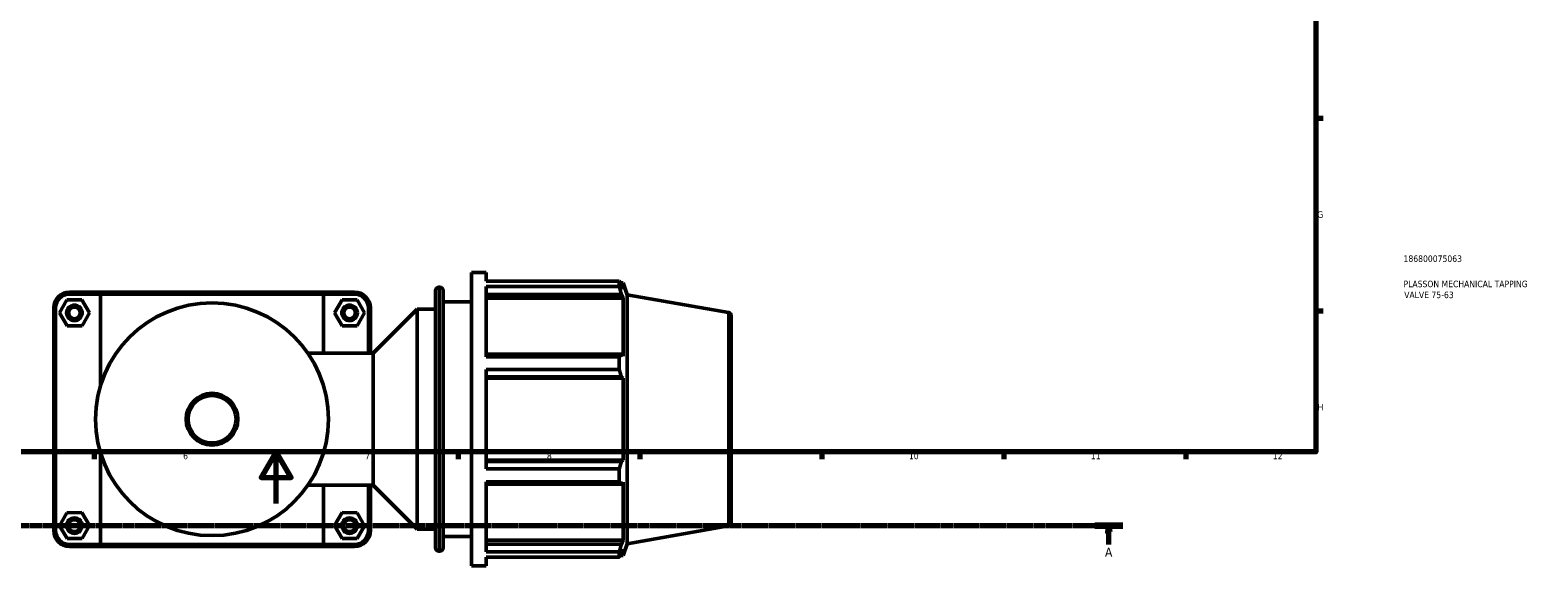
# Model space of a CAD drawing. Header units: millimetres. Extents: x 0 to 1053, y -24 to 1487.
# Tile 3 of 8: x 326 to 907, y -24 to 182. Entities that reach past the tile are written whole.
import ezdxf

# ---------------------------------------------------------------- set-up
doc = ezdxf.new("R2010")
doc.units = ezdxf.units.MM
doc.linetypes.add('CHAIN', pattern=[0.7087, 0.4724, -0.0591, 0.1181, -0.0591])
for name, color, linetype, lineweight in [('Border (ISO)', 7, 'Continuous', 70), ('Section Line (ISO)', 7, 'CHAIN', 70), ('Title (ISO)', 7, 'Continuous', 50), ('Visible (ISO)', 7, 'Continuous', 50), ('Visible Narrow (ISO)', 7, 'Continuous', 35)]:
    doc.layers.add(name, color=color, linetype=linetype, lineweight=lineweight)
doc.styles.add('Label Text (ISO)', font='tahoma.ttf')
doc.styles.add('Note Text (ISO)', font='tahoma.ttf')

# ---------------------------------------------------------------- blocks, each defined once
blk = doc.blocks.new('Borders Default Border')
at = {"layer": 'Border (ISO)'}
for p, q in [((821, 148.5), (823.9, 148.5)), ((821, 74.25), (823.9, 74.25)), ((350.42, 20), (350.42, 17.1)), ((490.58, 20), (490.58, 17.1)), ((560.67, 20), (560.67, 17.1)), ((630.75, 20), (630.75, 17.1)), ((700.83, 20), (700.83, 17.1)), ((770.92, 20), (770.92, 17.1))]:
    blk.add_line(p, q, dxfattribs=at)
at = {"layer": 'Border (ISO)', "flags": 128}
for points in [[(20, 20), (20, 574), (821, 574), (821, 20), (20, 20)], [(420.5, 0), (420.5, 20), (414.73, 10), (426.27, 10), (420.5, 20)]]:
    blk.add_lwpolyline(points, dxfattribs=at)
at = {"layer": 'Border (ISO)', "color": 232, "true_color": 0xca0064, "char_height": 2.5, "attachment_point": 7, "style": 'Note Text (ISO)'}
for s, insert in [('G', (821.61, 110.08)), ('H', (821.74, 35.88)), ('6', (384.66, 17.05)), ('7', (454.77, 17.1)), ('8', (524.81, 17.04)), ('9', (594.88, 17.05)), ('10', (664.29, 17.05)), ('11', (734.37, 17.1)), ('12', (804.46, 17.1))]:
    blk.add_mtext(s, dxfattribs=dict(at, insert=insert))
blk = doc.blocks.new('Title Blocks ISO')
at = {"layer": 'Title (ISO)', "color": 232, "true_color": 0xca0064, "style": 'Note Text (ISO)'}
for tag, p in [('PART_NUMBER_001', (33.84, 73.13)), ('DESCRIPTION_001', (33.84, 63.4)), ('DESCRIPTION_002', (34.09, 59.18))]:
    blk.add_attdef(tag, p, '', height=2.5, dxfattribs=at)
blk = doc.blocks.new('2dTransSection0')
at = {"layer": 'Section Line (ISO)', "linetype": 'CHAIN'}
blk.add_line((63.31, -8.46), (746.71, -8.46), dxfattribs=at)
at = {"layer": 'Section Line (ISO)', "linetype": 'Continuous', "lineweight": 140}
blk.add_line((735.91, -8.46), (746.71, -8.46), dxfattribs=at)
at = {"layer": 'Section Line (ISO)', "linetype": 'Continuous'}
for p, q in [((741.31, -8.46), (740.81, -10.96)), ((740.81, -10.96), (741.81, -10.96)), ((741.31, -10.96), (741.31, -8.46)), ((741.81, -10.96), (741.31, -8.46)), ((741.31, -15.82), (741.31, -10.96))]:
    blk.add_line(p, q, dxfattribs=at)
at = {"layer": 'Section Line (ISO)', "linetype": 'Continuous', "flags": 128}
blk.add_lwpolyline([(741.81, -10.96), (741.31, -8.46), (740.81, -10.96), (741.81, -10.96)], dxfattribs=at)
at = {"layer": 'Section Line (ISO)'}
blk.add_solid([(741.81, -10.96), (741.31, -8.46), (740.81, -10.96), (741.81, -10.96)], dxfattribs=at)
at = {"layer": 'Section Line (ISO)', "insert": (739.82, -20.46), "char_height": 3.5, "attachment_point": 7, "style": 'Label Text (ISO)'}
blk.add_mtext('A', dxfattribs=at)

msp = doc.modelspace()

# ---------------------------------------------------------------- linework, layer by layer
at = {"layer": 'Visible (ISO)'}
for p, q in [((495.781, -23.99), (495.781, 89.01)), ((495.781, 89.01), (501.431, 89.01)), ((501.431, 85.673), (501.431, 89.01)), ((353.313, 81.51), (340.881, 81.51)), ((353.313, 81.51), (438.249, 81.51)), ((450.681, 81.51), (438.249, 81.51)), ((481.924, -17.08), (481.924, 82.1)), ((483.184, 83.36), (483.521, 83.36)), ((484.781, 82.1), (484.781, -17.08)), ((501.431, 85.673), (552.689, 85.673)), ((501.431, 56.574), (501.431, 83.63)), ((552.689, 83.63), (501.431, 83.63)), ((552.689, 83.63), (552.689, 85.673)), ((553.047, 85.055), (554.128, 85.055)), ((554.128, 82.623), (553.511, 84.24)), ((554.128, 82.623), (554.128, 85.055)), ((555.781, 80.513), (554.128, 85.055)), ((339.868, 78.495), (337.008, 73.479)), ((345.641, 78.526), (339.868, 78.495)), ((340.881, 80.76), (352.82, 80.76)), ((348.555, 73.541), (345.641, 78.526)), ((438.743, 80.76), (352.82, 80.76)), ((352.82, 80.76), (352.82, 45.37)), ((438.743, 80.76), (450.681, 80.76)), ((438.743, 57.935), (438.743, 80.76)), ((443.008, 73.541), (445.921, 78.526)), ((445.921, 78.526), (451.695, 78.495)), ((451.695, 78.495), (454.555, 73.479)), ((484.781, 77.71), (495.781, 77.71)), ((501.431, 80.622), (553.511, 80.622)), ((501.431, 79.118), (554.128, 79.118)), ((553.511, 80.622), (554.128, 79.118)), ((554.128, 56.773), (554.128, 79.118)), ((555.781, -15.493), (555.781, 80.513)), ((594.74, 73.644), (555.781, 80.513)), ((334.781, 75.41), (334.781, -10.39)), ((335.531, -10.39), (335.531, 75.41)), ((337.008, 73.479), (339.921, 68.495)), ((345.695, 68.526), (348.555, 73.541)), ((445.868, 68.526), (443.008, 73.541)), ((454.555, 73.479), (451.641, 68.495)), ((456.031, 75.41), (456.031, 57.935)), ((456.781, 57.935), (456.781, 75.41)), ((457.831, 57.935), (474.781, 74.885)), ((474.781, -9.865), (474.781, 74.885)), ((474.781, 74.885), (481.924, 74.885)), ((595.781, 72.403), (595.781, -7.382)), ((339.921, 68.495), (345.695, 68.526)), ((451.641, 68.495), (445.868, 68.526)), ((432.722, 57.935), (457.831, 57.935)), ((457.831, 7.085), (457.831, 57.935)), ((553.511, 57.556), (501.431, 57.556)), ((501.431, 56.574), (552.689, 56.574)), ((552.689, 51.642), (552.689, 56.574)), ((554.128, 56.773), (553.511, 57.556)), ((501.431, 13.379), (501.431, 51.642)), ((552.689, 51.642), (501.431, 51.642)), ((501.431, 48.821), (553.511, 48.821)), ((501.431, 48.311), (554.128, 48.311)), ((553.511, 48.821), (554.128, 48.311)), ((554.128, 16.71), (554.128, 48.311)), ((352.82, 19.651), (352.82, -15.74)), ((501.431, 16.71), (554.128, 16.71)), ((553.511, 16.2), (501.431, 16.2)), ((501.431, 13.379), (552.689, 13.379)), ((552.689, 8.447), (552.689, 13.379)), ((554.128, 16.71), (553.511, 16.2)), ((432.722, 7.085), (457.831, 7.085)), ((438.743, -15.74), (438.743, 7.085)), ((456.031, 7.085), (456.031, -10.39)), ((456.781, -10.39), (456.781, 7.085)), ((457.831, 7.085), (474.781, -9.865)), ((501.431, -18.609), (501.431, 8.447)), ((552.689, 8.447), (501.431, 8.447)), ((501.431, 7.465), (553.511, 7.465)), ((553.511, 7.465), (554.128, 8.248)), ((554.128, -14.098), (554.128, 8.248)), ((339.868, -3.505), (337.008, -8.521)), ((345.641, -3.474), (339.868, -3.505)), ((348.555, -8.459), (345.641, -3.474)), ((443.008, -8.459), (445.921, -3.474)), ((445.921, -3.474), (451.695, -3.505)), ((451.695, -3.505), (454.555, -8.521)), ((337.008, -8.521), (339.921, -13.505)), ((345.695, -13.474), (348.555, -8.459)), ((445.868, -13.474), (443.008, -8.459)), ((454.555, -8.521), (451.641, -13.505)), ((474.781, -9.865), (481.924, -9.865)), ((594.74, -8.623), (555.781, -15.493)), ((339.921, -13.505), (345.695, -13.474)), ((352.82, -15.74), (340.881, -15.74)), ((340.881, -16.49), (353.313, -16.49)), ((352.82, -15.74), (438.743, -15.74)), ((438.249, -16.49), (353.313, -16.49)), ((438.249, -16.49), (450.681, -16.49)), ((450.681, -15.74), (438.743, -15.74)), ((451.641, -13.505), (445.868, -13.474)), ((484.781, -12.69), (495.781, -12.69)), ((501.431, -14.098), (554.128, -14.098)), ((553.511, -15.601), (501.431, -15.601)), ((554.128, -14.098), (553.511, -15.601)), ((555.781, -15.493), (554.128, -20.035)), ((483.184, -18.34), (483.521, -18.34)), ((501.431, -18.609), (552.689, -18.609)), ((501.431, -23.99), (501.431, -20.652)), ((552.689, -20.652), (501.431, -20.652)), ((552.689, -20.652), (552.689, -18.609)), ((553.047, -20.035), (554.128, -20.035)), ((553.511, -19.219), (554.128, -17.603)), ((554.128, -20.035), (554.128, -17.603)), ((495.781, -23.99), (501.431, -23.99))]:
    msp.add_line(p, q, dxfattribs=at)
for centre, radius in [((342.781, 73.51), 3), ((342.781, 73.51), 2.25), ((395.781, 32.51), 44.845), ((448.781, 73.51), 3), ((448.781, 73.51), 2.25), ((395.781, 32.51), 9.988), ((342.781, -8.49), 3), ((448.781, -8.49), 3), ((342.781, -8.49), 2.25), ((448.781, -8.49), 2.25)]:
    msp.add_circle(centre, radius, dxfattribs=at)
for centre, radius, start, end in [((340.881, 75.41), 6.1, 90, 180), ((450.681, 75.41), 6.1, 0, 90), ((483.184, 82.1), 1.26, 90, 180), ((483.521, 82.1), 1.26, 0, 90), ((340.881, 75.41), 5.35, 90, 180), ((450.681, 75.41), 5.35, 0, 90), ((594.521, 72.403), 1.26, 0, 80), ((340.881, -10.39), 6.1, 180, 270), ((340.881, -10.39), 5.35, 180, 270), ((450.681, -10.39), 6.1, 270, 0), ((450.681, -10.39), 5.35, 270, 0), ((594.521, -7.382), 1.26, 280, 0), ((483.184, -17.08), 1.26, 180, 270), ((483.521, -17.08), 1.26, 270, 0)]:
    msp.add_arc(centre, radius, start, end, dxfattribs=at)
for points in [[(353.313, 81.51), (353.148, 81.261), (352.983, 81.011), (352.82, 80.76)], [(438.249, 81.51), (438.414, 81.261), (438.579, 81.011), (438.743, 80.76)], [(353.313, -16.49), (353.148, -16.24), (352.983, -15.99), (352.82, -15.74)], [(438.249, -16.49), (438.414, -16.24), (438.579, -15.99), (438.743, -15.74)]]:
    msp.add_open_spline(points, degree=3, dxfattribs=at)
for points, weights in [([(552.689, 85.673), (553.116, 84.942), (553.511, 84.24)], [1, 1.00175658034, 1.00269704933]), ([(553.511, 80.622), (553.116, 82.095), (552.689, 83.63)], [1.00269704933, 1.00175658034, 1]), ([(552.689, 56.574), (553.116, 57.075), (553.511, 57.556)], [1, 1.00175658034, 1.00269704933]), ([(553.511, 48.821), (553.116, 50.202), (552.689, 51.642)], [1.00269704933, 1.00175658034, 1]), ([(552.689, 13.379), (553.116, 14.818), (553.511, 16.2)], [1, 1.00175658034, 1.00269704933]), ([(553.511, 7.465), (553.116, 7.946), (552.689, 8.447)], [1.00269704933, 1.00175658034, 1]), ([(552.689, -18.609), (553.116, -17.074), (553.511, -15.601)], [1, 1.00175658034, 1.00269704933]), ([(553.511, -19.219), (553.116, -19.921), (552.689, -20.652)], [1.00269704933, 1.00175658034, 1])]:
    msp.add_rational_spline(points, weights, degree=2, dxfattribs=at)
at = {"layer": 'Visible Narrow (ISO)'}
for p, q in [((340.881, 80.798), (340.881, 81.473)), ((450.681, 80.798), (450.681, 81.473)), ((483.184, 82.734), (483.184, -17.714)), ((483.521, -17.714), (483.521, 82.734)), ((335.494, 75.41), (334.819, 75.41)), ((456.069, 75.41), (456.744, 75.41)), ((594.74, -8.117), (594.74, 73.137)), ((335.494, -10.39), (334.819, -10.39)), ((456.069, -10.39), (456.744, -10.39)), ((340.881, -15.777), (340.881, -16.452)), ((450.681, -15.777), (450.681, -16.452))]:
    msp.add_line(p, q, dxfattribs=at)
msp.add_circle((395.781, 32.51), 8.988, dxfattribs=at)

# ---------------------------------------------------------------- block references
msp.add_blockref('Borders Default Border', (0, 0))
msp.add_blockref('Title Blocks ISO', (821, 20)).add_auto_attribs({'PART_NUMBER_001': '186800075063', 'DESCRIPTION_001': 'PLASSON MECHANICAL TAPPING', 'DESCRIPTION_002': 'VALVE 75-63'})
at = {"layer": 'Section Line (ISO)'}
msp.add_blockref('2dTransSection0', (0, 0), dxfattribs=at)

doc.saveas('drawing.dxf')
